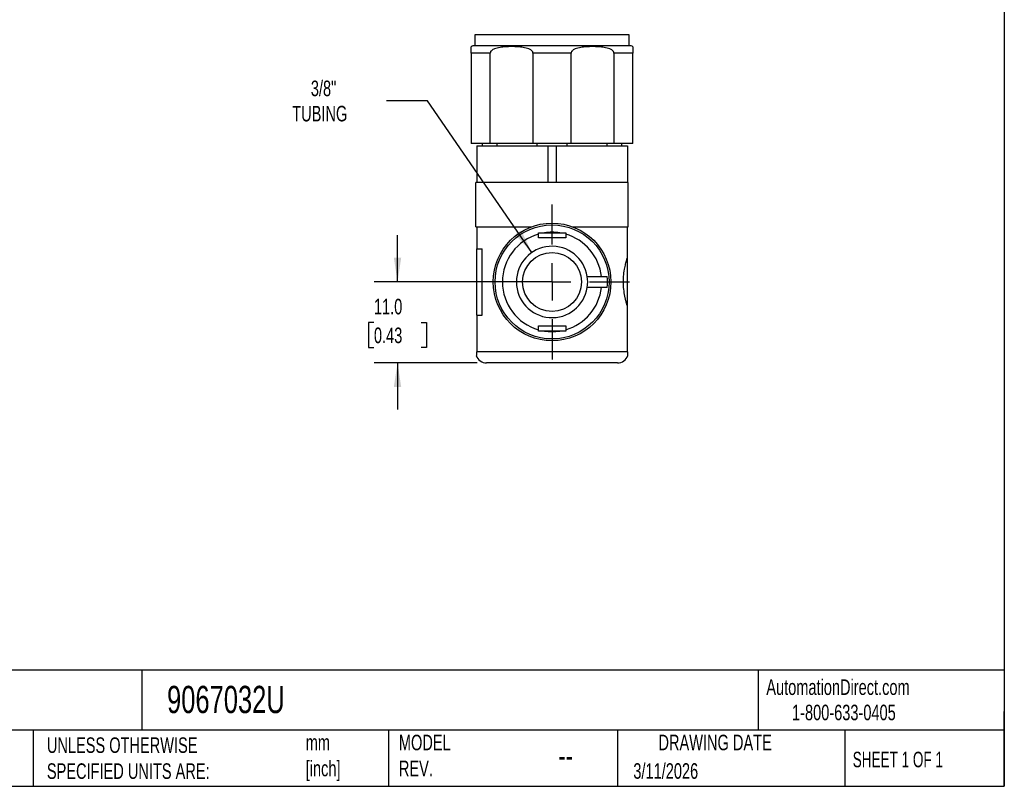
# Model space of a CAD drawing. Header units: millimetres. Extents: x 6 to 273, y 6 to 210.
# Tile 2 of 3: x 139 to 273, y 6 to 111. Entities that reach past the tile are written whole.
import ezdxf

# ---------------------------------------------------------------- set-up
doc = ezdxf.new("R2010")
doc.units = ezdxf.units.MM
doc.linetypes.add('SLD-Center', pattern=[19.05, 15.24, -1.27, 1.27, -1.27])
doc.linetypes.add('SLD-Solid', pattern=[0])
doc.layers.add('CENTER', color=40, linetype='SLD-Center')
doc.layers.add('DIMENSIONS', color=140, linetype='SLD-Solid', lineweight=25)
doc.layers.add('TEXT', color=140, linetype='SLD-Solid', lineweight=25)
doc.styles.add('SLDTEXTSTYLE0', font='TXT', dxfattribs={"width": 0.7})
doc.styles.add('SLDTEXTSTYLE1', font='TXT', dxfattribs={"width": 0.65})
doc.dimstyles.new('SLDDIMSTYLE3', dxfattribs={"dimtxt": 2.158008, "dimasz": 3.302, "dimexe": 0, "dimexo": 0.0625, "dimgap": 0.539502, "dimtad": 0, "dimtih": 1, "dimtoh": 1, "dimdec": 1, "dimrnd": 1e-09, "dimzin": 4, "dimdsep": 46, "dimtxsty": 'SLDTEXTSTYLE0', "dimsah": 1, "dimcen": 0.09, "dimadec": 0, "dimazin": 1, "dimtfac": 1, "dimtdec": 1, "dimtmove": 0, "dimatfit": 0, "dimfxl": 0, "dimfrac": 2, "dimtolj": 1, "dimtzin": 12, "dimarcsym": 0})
doc.dimstyles.new('SLDDIMSTYLE4', dxfattribs={"dimtxt": 2.158008, "dimasz": 3.302, "dimexe": 0, "dimexo": 0.0625, "dimgap": 0.539502, "dimtad": 0, "dimtih": 1, "dimtoh": 1, "dimdec": 1, "dimrnd": 1e-09, "dimzin": 12, "dimdsep": 46, "dimtxsty": 'SLDTEXTSTYLE0', "dimsah": 1, "dimcen": 0, "dimadec": 0, "dimazin": 3, "dimtfac": 1, "dimtdec": 1, "dimtofl": 0, "dimtmove": 0, "dimatfit": 3, "dimfxl": 0, "dimfrac": 2, "dimtolj": 1, "dimtzin": 12, "dimarcsym": 0})

# ---------------------------------------------------------------- blocks, each defined once
blk = doc.blocks.new('_D_5')
at = {"layer": 'DIMENSIONS'}
for p, q in [((190.55, 74.89), (190.55, 81.24)), ((210.29, 74.89), (187.37, 74.89)), ((187.34, 69.39), (186.62, 69.39)), ((186.62, 69.39), (186.62, 65.96)), ((193.75, 69.39), (194.48, 69.39)), ((194.48, 69.39), (194.48, 65.96)), ((186.62, 65.96), (187.34, 65.96)), ((194.48, 65.96), (193.75, 65.96)), ((201.39, 63.89), (187.37, 63.89)), ((190.55, 63.89), (190.55, 57.54))]:
    blk.add_line(p, q, dxfattribs=at)
for points in [[(190.55, 74.89), (191.05, 78.2), (190.04, 78.2)], [(190.55, 63.89), (190.04, 60.59), (191.05, 60.59)]]:
    blk.add_solid(points, dxfattribs=at)
at = {"layer": 'DIMENSIONS', "char_height": 2.117, "attachment_point": 1, "style": 'SLDTEXTSTYLE0'}
for s, insert in [('11.0', (187.34, 72.6)), ('0.43', (187.34, 68.69))]:
    blk.add_mtext(s, dxfattribs=dict(at, insert=insert))
blk = doc.blocks.new('_D_6')
at = {"layer": 'DIMENSIONS'}
for p, q in [((194.61, 99.52), (189.05, 99.52)), ((208.81, 78.89), (194.61, 99.52))]:
    blk.add_line(p, q, dxfattribs=at)
blk.add_solid([(208.81, 78.89), (207.36, 81.9), (206.52, 81.32)], dxfattribs=at)
at = {"layer": 'DIMENSIONS', "char_height": 2.117, "attachment_point": 1, "style": 'SLDTEXTSTYLE0'}
for s, insert in [('3/8"', (178.76, 102.25)), ('TUBING', (176.23, 98.82))]:
    blk.add_mtext(s, dxfattribs=dict(at, insert=insert))
blk = doc.blocks.new('SW_CENTERMARKSYMBOL_2')
at = {"layer": 'CENTER', "color": 0}
for p, q in [((0, 5.08), (0, 10.54)), ((0, 0), (0, 2.54)), ((-5.08, 0), (-10.54, 0)), ((0, 0), (-2.54, 0)), ((0, 0), (0, -2.54)), ((0, 0), (2.54, 0)), ((5.08, 0), (10.54, 0)), ((0, -5.08), (0, -10.54))]:
    blk.add_line(p, q, dxfattribs=at)

msp = doc.modelspace()

# ---------------------------------------------------------------- linework, layer by layer
for p, q in [((201.08, 108.49), (201.08, 106.99)), ((211.56, 108.49), (201.08, 108.49)), ((222.04, 108.49), (211.56, 108.49)), ((222.04, 106.99), (222.04, 108.49)), ((203.15, 105.99), (200.56, 105.99)), ((200.56, 105.99), (200.56, 93.69)), ((211.56, 106.99), (201.06, 106.99)), ((203.15, 93.69), (203.15, 105.99)), ((214.15, 105.99), (208.96, 105.99)), ((208.96, 105.99), (208.96, 93.69)), ((222.06, 106.99), (211.56, 106.99)), ((214.15, 93.69), (214.15, 105.99)), ((222.56, 105.99), (219.96, 105.99)), ((219.96, 105.99), (219.96, 93.69)), ((222.56, 93.69), (222.56, 105.99)), ((203.15, 93.69), (200.56, 93.69)), ((201.31, 93.39), (201.31, 88.39)), ((201.31, 93.39), (210.99, 93.39)), ((202.06, 93.69), (202.06, 93.39)), ((208.96, 93.69), (203.15, 93.69)), ((204.11, 93.39), (204.11, 93.69)), ((214.15, 93.69), (208.96, 93.69)), ((209.51, 93.69), (209.51, 93.39)), ((210.99, 93.39), (210.99, 88.38)), ((210.99, 93.39), (212.13, 93.39)), ((212.13, 93.39), (212.13, 88.38)), ((212.13, 93.39), (221.81, 93.39)), ((213.61, 93.39), (213.61, 93.69)), ((219.96, 93.69), (214.15, 93.69)), ((219.01, 93.69), (219.01, 93.39)), ((222.56, 93.69), (219.96, 93.69)), ((221.06, 93.39), (221.06, 93.69)), ((221.81, 93.39), (221.81, 88.39)), ((210.58, 88.39), (201.21, 88.39)), ((201.21, 85.39), (201.21, 88.39)), ((221.91, 88.39), (212.54, 88.39)), ((221.91, 85.39), (221.91, 88.39)), ((201.21, 82.39), (201.21, 85.39)), ((221.91, 82.39), (221.91, 85.39)), ((201.21, 82.39), (208.78, 82.39)), ((201.31, 82.39), (201.31, 79.39)), ((214.34, 82.39), (221.91, 82.39)), ((221.81, 78.2), (221.81, 82.39)), ((209.71, 80.86), (209.71, 81.38)), ((213.41, 80.86), (209.71, 80.86)), ((210.52, 81.56), (212.6, 81.56)), ((213.41, 81.38), (213.41, 80.86)), ((201.31, 79.39), (202.07, 79.39)), ((201.31, 70.39), (201.31, 79.39)), ((202.07, 70.39), (202.07, 79.39)), ((221.81, 71.58), (221.81, 78.2)), ((216.35, 75.64), (218.27, 75.64)), ((218.27, 74.14), (216.35, 74.14)), ((221.81, 65.39), (221.81, 71.58)), ((201.31, 70.39), (201.31, 65.39)), ((201.31, 70.39), (202.07, 70.39)), ((209.71, 68.92), (213.41, 68.92)), ((209.71, 68.4), (209.71, 68.92)), ((213.41, 68.92), (213.41, 68.4)), ((212.6, 68.22), (210.52, 68.22)), ((201.31, 64.89), (201.25, 64.89)), ((221.81, 65.39), (201.31, 65.39)), ((221.87, 64.89), (221.81, 64.89)), ((220.46, 63.89), (202.66, 63.89))]:
    msp.add_line(p, q)
for radius in [8, 7.75, 4]:
    msp.add_circle((211.56, 74.89), radius)
for centre, radius, start, end in [((201.06, 105.99), 1, 90, 119.981), ((222.06, 105.99), 1, 59.9995, 90), ((211.56, 74.89), 6.75, 105.9068, 254.0932), ((211.56, 74.89), 6.75, 81.17, 98.83), ((211.56, 74.89), 6.75, 6.3794, 74.0932), ((211.56, 74.89), 4.85, 8.8959, 351.1041), ((211.56, 74.89), 4.85, 351.1041, 8.8959), ((211.56, 74.89), 7.55, 354.299, 5.701), ((211.56, 74.89), 6.75, 285.9068, 353.6206), ((211.56, 74.89), 6.75, 261.17, 278.83), ((202.66, 65.39), 1.5, 199.4712, 270), ((220.46, 65.39), 1.5, 270, 340.5288)]:
    msp.add_arc(centre, radius, start, end)
for centre, start_param, end_param in [((210.58, 85.39), 1.491493, 1.570796), ((212.54, 85.39), 1.570796, 1.6501)]:
    msp.add_ellipse(centre, major_axis=(5.2, 0), ratio=0.57735, start_param=start_param, end_param=end_param)
for points, knots in [([(200.56, 105.99), (200.56, 106.03), (200.56, 106.09), (200.56, 106.19), (200.56, 106.28), (200.56, 106.36), (200.56, 106.43), (200.56, 106.5), (200.56, 106.61), (200.56, 106.72), (200.56, 106.81), (200.56, 106.85), (200.56, 106.86), (200.56, 106.86), (200.56, 106.86)], [0, 0, 0, 0, 0.0263805, 0.0547762, 0.0873293, 0.1254883, 0.1627002, 0.2042021, 0.2503593, 0.4295569, 0.6073987, 0.7896626, 0.9945549, 1, 1, 1, 1]), ([(208.96, 105.99), (208.96, 106.01), (208.96, 106.05), (208.95, 106.1), (208.93, 106.16), (208.89, 106.21), (208.85, 106.26), (208.81, 106.31), (208.72, 106.39), (208.58, 106.48), (208.35, 106.58), (208.02, 106.68), (207.53, 106.78), (206.86, 106.85), (206.06, 106.87), (205.25, 106.85), (204.58, 106.78), (204.09, 106.68), (203.77, 106.58), (203.53, 106.47), (203.38, 106.37), (203.28, 106.28), (203.21, 106.19), (203.16, 106.09), (203.16, 106.03), (203.15, 105.99)], [0, 0, 0, 0, 0.007597, 0.015335, 0.023456, 0.032171, 0.04165, 0.052028, 0.063405, 0.092378, 0.126194, 0.184266, 0.251277, 0.365987, 0.500513, 0.635431, 0.75029, 0.817238, 0.87509, 0.908686, 0.937532, 0.956452, 0.972625, 0.986784, 1, 1, 1, 1]), ([(219.96, 105.99), (219.96, 106.01), (219.96, 106.05), (219.95, 106.1), (219.93, 106.16), (219.89, 106.21), (219.85, 106.26), (219.81, 106.31), (219.72, 106.39), (219.58, 106.48), (219.35, 106.58), (219.02, 106.68), (218.53, 106.78), (217.86, 106.85), (217.06, 106.87), (216.25, 106.85), (215.58, 106.78), (215.09, 106.68), (214.77, 106.58), (214.53, 106.47), (214.38, 106.37), (214.28, 106.28), (214.21, 106.19), (214.16, 106.09), (214.16, 106.03), (214.15, 105.99)], [0, 0, 0, 0, 0.007597, 0.015335, 0.023456, 0.032171, 0.04165, 0.052028, 0.063405, 0.092378, 0.126194, 0.184266, 0.251277, 0.365987, 0.500513, 0.635431, 0.75029, 0.817238, 0.87509, 0.908686, 0.937532, 0.956452, 0.972625, 0.986784, 1, 1, 1, 1]), ([(222.56, 106.86), (222.56, 106.86), (222.56, 106.86), (222.56, 106.84), (222.56, 106.82), (222.56, 106.8), (222.56, 106.76), (222.56, 106.72), (222.56, 106.67), (222.56, 106.62), (222.56, 106.56), (222.56, 106.5), (222.56, 106.44), (222.56, 106.34), (222.56, 106.23), (222.56, 106.09), (222.56, 106.03), (222.56, 105.99)], [0, 0, 0, 0, 0.107848, 0.214608, 0.314887, 0.408757, 0.496306, 0.565725, 0.630584, 0.691007, 0.747147, 0.793731, 0.835725, 0.873493, 0.944682, 0.973354, 1, 1, 1, 1]), ([(212.13, 88.38), (212.04, 88.38), (211.85, 88.38), (211.56, 88.38), (211.27, 88.38), (211.08, 88.38), (210.99, 88.38)], [0, 0, 0, 0, 0.2500586, 0.5, 0.7499414, 1, 1, 1, 1]), ([(209.71, 81.56), (209.8, 81.56), (209.98, 81.56), (210.25, 81.56), (210.43, 81.56), (210.52, 81.56)], [0, 0, 0, 0, 0.33131, 0.664352, 1, 1, 1, 1]), ([(212.6, 81.56), (212.73, 81.56), (213, 81.56), (213.27, 81.56), (213.41, 81.56)], [0, 0, 0, 0, 0.5024433, 1, 1, 1, 1]), ([(221.81, 71.58), (221.8, 71.62), (221.78, 71.68), (221.74, 71.79), (221.71, 71.91), (221.67, 72.04), (221.63, 72.17), (221.6, 72.31), (221.56, 72.46), (221.52, 72.61), (221.49, 72.78), (221.41, 73.18), (221.3, 73.87), (221.24, 74.89), (221.29, 75.91), (221.41, 76.66), (221.52, 77.17), (221.6, 77.48), (221.67, 77.75), (221.74, 78), (221.79, 78.14), (221.81, 78.2)], [0, 0, 0, 0, 0.025675, 0.05102, 0.076103, 0.10099, 0.125752, 0.15046, 0.175185, 0.2, 0.224974, 0.250176, 0.376262, 0.49963, 0.622902, 0.749022, 0.799449, 0.84919, 0.898817, 0.948901, 1, 1, 1, 1]), ([(218.27, 75.64), (218.3, 75.64), (218.37, 75.64), (218.47, 75.64), (218.57, 75.64), (218.66, 75.64), (218.74, 75.64), (218.82, 75.64), (218.89, 75.64), (218.96, 75.64), (219.02, 75.64), (219.06, 75.64), (219.07, 75.64)], [0, 0, 0, 0, 0.111015, 0.219584, 0.325707, 0.429381, 0.530605, 0.62938, 0.725705, 0.819582, 0.911013, 1, 1, 1, 1]), ([(219.07, 74.14), (219.05, 74.14), (219.01, 74.14), (218.95, 74.14), (218.87, 74.14), (218.79, 74.14), (218.7, 74.14), (218.6, 74.14), (218.49, 74.14), (218.38, 74.14), (218.31, 74.14), (218.27, 74.14)], [0, 0, 0, 0, 0.0990274, 0.2010713, 0.3061354, 0.4142223, 0.5253331, 0.6394677, 0.7566252, 0.8768035, 1, 1, 1, 1]), ([(210.52, 68.22), (210.39, 68.22), (210.12, 68.22), (209.84, 68.22), (209.71, 68.22)], [0, 0, 0, 0, 0.5024433, 1, 1, 1, 1]), ([(213.41, 68.22), (213.32, 68.22), (213.14, 68.22), (212.87, 68.22), (212.69, 68.22), (212.6, 68.22)], [0, 0, 0, 0, 0.3313098, 0.6643518, 1, 1, 1, 1]), ([(201.31, 64.89), (201.31, 64.9), (201.31, 64.93), (201.31, 64.96), (201.31, 65.01), (201.31, 65.07), (201.31, 65.13), (201.31, 65.22), (201.31, 65.3), (201.31, 65.36), (201.31, 65.39)], [0, 0, 0, 0, 0.131254, 0.248058, 0.3758, 0.499708, 0.652315, 0.781948, 0.894785, 1, 1, 1, 1]), ([(221.81, 65.39), (221.81, 65.38), (221.81, 65.34), (221.81, 65.29), (221.81, 65.25), (221.81, 65.2), (221.81, 65.15), (221.81, 65.11), (221.81, 65.04), (221.81, 64.96), (221.81, 64.92), (221.81, 64.89)], [0, 0, 0, 0, 0.059462, 0.120142, 0.184069, 0.252985, 0.328288, 0.411053, 0.502091, 0.728351, 1, 1, 1, 1])]:
    msp.add_open_spline(points, degree=3, knots=knots)
for points in [[(209.71, 81.38), (209.71, 81.44), (209.71, 81.5), (209.71, 81.56)], [(213.41, 81.56), (213.41, 81.5), (213.41, 81.44), (213.41, 81.38)], [(209.71, 68.22), (209.71, 68.28), (209.71, 68.34), (209.71, 68.4)], [(213.41, 68.4), (213.41, 68.34), (213.41, 68.28), (213.41, 68.22)]]:
    msp.add_open_spline(points, degree=3)
at = {"layer": 'TEXT'}
for p, q in [((273.05, 209.55), (273.05, 6.35)), ((273.05, 22.13), (6.35, 22.13)), ((155.76, 22.13), (155.76, 13.97)), ((239.58, 22.13), (239.58, 13.97)), ((273.05, 6.35), (273.05, 16.51)), ((273.05, 13.97), (6.35, 13.97)), ((141, 13.97), (141, 6.35)), ((189.3, 13.97), (189.3, 6.35)), ((220.47, 13.97), (220.47, 6.35)), ((251.35, 13.97), (251.35, 6.35)), ((6.35, 6.35), (273.05, 6.35))]:
    msp.add_line(p, q, dxfattribs=at)

# ---------------------------------------------------------------- block references
at = {"layer": 'CENTER'}
msp.add_blockref('SW_CENTERMARKSYMBOL_2', (211.56, 74.89), dxfattribs=at)

# ---------------------------------------------------------------- texts
at = {"layer": 'TEXT'}
for s, insert, char_height, attachment_point, style in [('AutomationDirect.com', (240.69, 20.88), 2.1167, 1, 'SLDTEXTSTYLE0'), ('9067032U', (159.21, 20), 3.704, 1, 'SLDTEXTSTYLE0'), ('1-800-633-0405', (244.19, 17.44), 2.1167, 1, 'SLDTEXTSTYLE0'), ('MODEL ^JREV.', (190.73, 13.36), 2.1167, 1, 'SLDTEXTSTYLE0'), ('DRAWING DATE', (233.73, 13.36), 2.1167, 2, 'SLDTEXTSTYLE0'), ('UNLESS OTHERWISE ^JSPECIFIED UNITS ARE:', (142.87, 13), 2.1167, 1, 'SLDTEXTSTYLE0'), ('mm^J[inch]', (178.06, 13.36), 2.117, 1, 'SLDTEXTSTYLE0'), ('SHEET 1 OF 1', (252.44, 11.05), 2.1167, 1, 'SLDTEXTSTYLE1'), ('--', (212.43, 12.08), 3.175, 1, 'SLDTEXTSTYLE0'), ('3/11/2026', (222.61, 9.49), 2.117, 1, 'SLDTEXTSTYLE0')]:
    msp.add_mtext(s, dxfattribs=dict(at, insert=insert, char_height=char_height, attachment_point=attachment_point, style=style))

# ---------------------------------------------------------------- dimensions: what is measured, and where the dimension line sits
at = {"layer": 'DIMENSIONS'}
dim = msp.add_radius_dim(center=(211.56, 74.89), mpoint=(208.81, 78.89), text='3/8"\\PTUBING', dimstyle='SLDDIMSTYLE4', override={"dimpost": '<>'}, dxfattribs=at)
dim.commit()
dim.dimension.update_dxf_attribs({"geometry": '_D_6', "text_midpoint": (181.85, 99.52), "dimtype": 164})
dim = msp.add_linear_dim(base=(190.55, 74.89), p1=(202.66, 63.89), p2=(211.56, 74.89), angle=90, dimstyle='SLDDIMSTYLE3', dxfattribs=at)
dim.commit()
dim.dimension.update_dxf_attribs({"geometry": '_D_5', "text_midpoint": (190.55, 69.39), "dimtype": 160})

doc.saveas('drawing.dxf')
